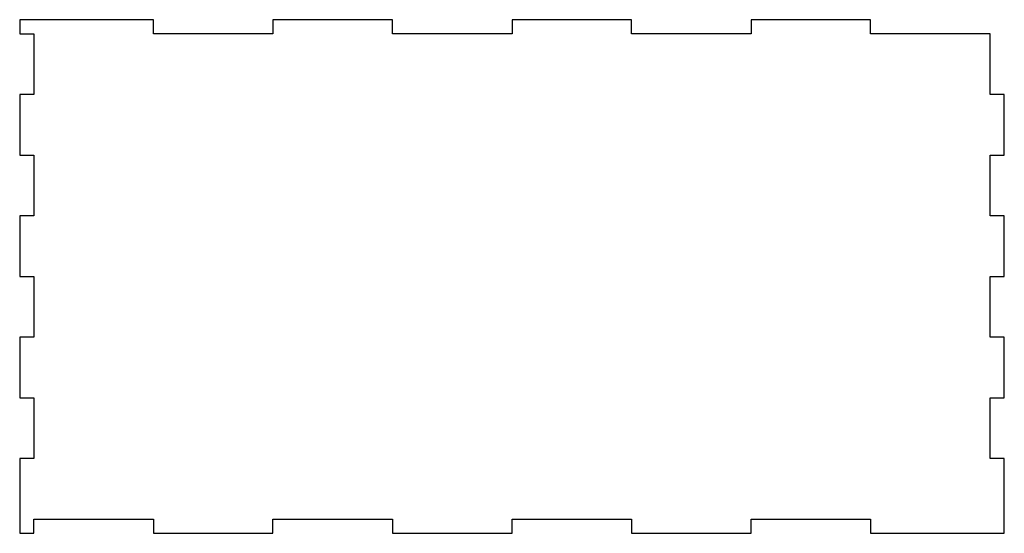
# Model space of a CAD drawing. Header units: metres. Extents: x -25 to 1700, y -25 to 875.
import ezdxf

# ---------------------------------------------------------------- set-up
doc = ezdxf.new("R2010")
doc.units = ezdxf.units.M

msp = doc.modelspace()

# ---------------------------------------------------------------- linework, layer by layer
for p, q in [((209.375, 875), (-25, 875)), ((-25, 875), (-25, 850)), ((209.375, 850), (209.375, 875)), ((628.125, 875), (418.75, 875)), ((418.75, 875), (418.75, 850)), ((628.125, 850), (628.125, 875)), ((1046.88, 875), (837.5, 875)), ((837.5, 875), (837.5, 850)), ((1046.88, 850), (1046.88, 875)), ((1465.62, 875), (1256.25, 875)), ((1256.25, 875), (1256.25, 850)), ((1465.62, 850), (1465.62, 875)), ((-25, 850), (0, 850)), ((0, 850), (0, 743.75)), ((418.75, 850), (209.375, 850)), ((837.5, 850), (628.125, 850)), ((1256.25, 850), (1046.88, 850)), ((1675, 850), (1465.62, 850)), ((1675, 743.75), (1675, 850)), ((0, 743.75), (-25, 743.75)), ((-25, 743.75), (-25, 637.5)), ((1700, 743.75), (1675, 743.75)), ((1700, 637.5), (1700, 743.75)), ((-25, 637.5), (0, 637.5)), ((0, 637.5), (0, 531.25)), ((1675, 531.25), (1675, 637.5)), ((1675, 637.5), (1700, 637.5)), ((0, 531.25), (-25, 531.25)), ((-25, 531.25), (-25, 425)), ((1700, 531.25), (1675, 531.25)), ((1700, 425), (1700, 531.25)), ((-25, 425), (0, 425)), ((0, 425), (0, 318.75)), ((1675, 318.75), (1675, 425)), ((1675, 425), (1700, 425)), ((0, 318.75), (-25, 318.75)), ((-25, 318.75), (-25, 212.5)), ((1700, 318.75), (1675, 318.75)), ((1700, 212.5), (1700, 318.75)), ((-25, 212.5), (0, 212.5)), ((0, 212.5), (0, 106.25)), ((1675, 106.25), (1675, 212.5)), ((1675, 212.5), (1700, 212.5)), ((0, 106.25), (-25, 106.25)), ((-25, 106.25), (-25, -25)), ((1700, 106.25), (1675, 106.25)), ((1700, -25), (1700, 106.25)), ((0, 0), (209.375, 0)), ((0, -25), (0, 0)), ((209.375, 0), (209.375, -25)), ((418.75, -25), (418.75, 0)), ((418.75, 0), (628.125, 0)), ((628.125, 0), (628.125, -25)), ((837.5, -25), (837.5, 0)), ((837.5, 0), (1046.88, 0)), ((1046.88, 0), (1046.88, -25)), ((1256.25, -25), (1256.25, 0)), ((1256.25, 0), (1465.62, 0)), ((1465.62, 0), (1465.62, -25)), ((-25, -25), (0, -25)), ((209.375, -25), (418.75, -25)), ((628.125, -25), (837.5, -25)), ((1046.88, -25), (1256.25, -25)), ((1465.62, -25), (1700, -25))]:
    msp.add_line(p, q)

doc.saveas('drawing.dxf')
